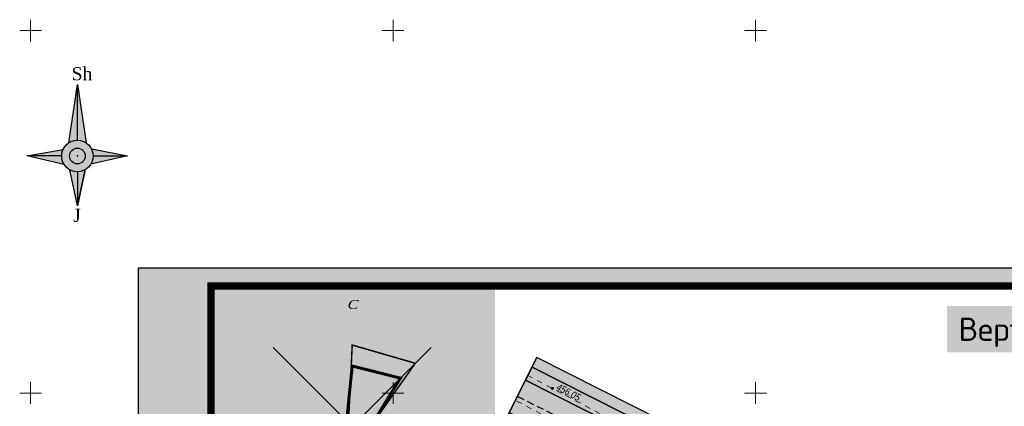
# Model space of a CAD drawing. Extents: x 339261 to 398512, y 4142390 to 4214102.
# Tile 18 of 20: x 398198 to 398334, y 4214048 to 4214102. Entities that reach past the tile are written whole.
import ezdxf
from ezdxf.enums import TextEntityAlignment as Align

# ---------------------------------------------------------------- set-up
doc = ezdxf.new("R2010")
doc.units = 0
doc.header["$LTSCALE"] = 0.5
doc.header["$MEASUREMENT"] = 0
doc.linetypes.add('Auto_Street_NotBorder_Line_m1', pattern=[3, 1.5, -1.5])
doc.linetypes.add('STRIH_1', pattern=[3, 2, -1])
doc.layers.add('.', color=7, linetype='Continuous', lineweight=15)
for name, color, linetype in [('01_Red', 7, 'Continuous'), ('A_ROZA', 7, 'Continuous'), ('Bino', 7, 'Continuous'), ('TREE', 74, 'Continuous')]:
    doc.layers.add(name, color=color, linetype=linetype)
doc.layers.add('AUTO#_ROADS_EXIST_L', color=7, linetype='Continuous', lineweight=15, true_color=0x000000)
for name, color, linetype, true_color in [('DECOR_OBJCT_#####_L', 7, 'Continuous', 0x000000), ('GEODS_POINT_GRID#_B', 7, 'Continuous', 0x000000), ('RELEF_POINT_PICKT_B', 7, 'Continuous', 0x000000), ('RELEF_POINT_PICKT_T', 7, 'Continuous', 0x000000)]:
    doc.layers.add(name, color=color, linetype=linetype, true_color=true_color)
doc.styles.add('ESKD1', font='times.ttf', dxfattribs={"width": 0.8, "oblique": 15})
doc.styles.add('Д-431 (Arial Narrow К)', font='ARIALNI.TTF', dxfattribs={"height": 1})

# ---------------------------------------------------------------- blocks, each defined once
blk = doc.blocks.new('CrossCoord_m1')
at = {"layer": 'GEODS_POINT_GRID#_B', "color": 3, "lineweight": 20, "true_color": 0x00ff00, "flags": 128}
for points in [[(0, 3), (0, -3)], [(-3, 0), (3, 0)]]:
    blk.add_lwpolyline(points, dxfattribs=at)
blk = doc.blocks.new('PointHight_m1')
at = {"layer": 'RELEF_POINT_PICKT_B', "linetype": 'Continuous', "lineweight": 15, "true_color": 0x000000}
h = blk.add_hatch(color=18, dxfattribs=at)
edge = h.paths.add_edge_path()
edge.add_arc((0, 0), 0.3, 0, 360)
at = {"layer": 'RELEF_POINT_PICKT_B', "color": 18, "linetype": 'Continuous', "lineweight": 15, "true_color": 0x000000}
blk.add_circle((0, 0), 0.3, dxfattribs=at)
blk.add_point((0, 0), dxfattribs=at)
blk = doc.blocks.new('roza vetrov')
at = {"ltscale": 0.5}
for color, points in [(0, [(567.7, 558.73), (567.7, 551.03, 0.147358), (566.5, 550.67)]), (6, [(567.7, 558.73), (567.7, 551.03, -0.147358), (568.9, 550.67)]), (72, [(569.87, 548.86, 1), (565.53, 548.86, 1)]), (2, [(565.73, 549.77), (560.74, 548.86), (565.53, 548.86, -0.108367)]), (7, [(565.53, 548.86, 0.135091), (565.84, 547.75), (560.82, 548.86)]), (40, [(568.78, 548.86, 1), (566.63, 548.86, 1)]), (2, [(569.87, 548.86, 0.135091), (569.57, 549.97), (574.59, 548.86)]), (7, [(569.87, 548.86, -0.135091), (569.57, 547.75), (574.59, 548.86)]), (0, [(567.7, 546.69, -0.127803), (566.65, 546.96), (567.7, 541.97)]), (6, [(567.7, 546.69, 0.127803), (568.76, 546.96), (567.7, 541.97)])]:
    blk.add_hatch(color=color, dxfattribs=at).paths.add_polyline_path(points)
at = {"linetype": 'Continuous', "ltscale": 5}
for points in [[(566.54, 550.69), (567.7, 558.73), (568.9, 550.67)], [(567.7, 551.03), (567.7, 558.73)], [(565.86, 547.71), (560.74, 548.86), (565.73, 549.77)], [(565.53, 548.86), (560.74, 548.86)], [(565.53, 548.86), (560.74, 548.86)], [(569.64, 549.84), (574.59, 548.86), (569.57, 547.75)], [(567.7, 541.97), (567.7, 541.97), (568.72, 546.75), (567.7, 541.97), (566.65, 546.96)], [(567.7, 541.97), (568.77, 546.97)]]:
    blk.add_lwpolyline(points, dxfattribs=at)
at = {"ltscale": 0.5}
for points in [[(567.7, 551.03), (567.7, 558.73)], [(565.53, 548.86), (560.74, 548.86)], [(565.53, 548.86), (560.74, 548.86)], [(569.87, 548.86), (574.59, 548.86)], [(567.7, 546.69), (567.7, 541.97)]]:
    blk.add_lwpolyline(points, dxfattribs=at)
at = {"color": 0, "ltscale": 0.5, "const_width": 0.12}
blk.add_lwpolyline([(566.65, 546.96, -0.391931), (565.73, 549.77, -0.459903), (568.9, 550.67, -0.129847), (569.64, 549.84, -0.256992), (569.57, 547.75, -0.405845), (566.65, 546.96, -0.053016)], format="xyb", dxfattribs=at)
at = {"linetype": 'Continuous', "ltscale": 5}
for radius in [2.17, 1.08]:
    blk.add_circle((567.7, 548.86), radius, dxfattribs=at)
at = {"ltscale": 0.5}
blk.add_point((567.7, 548.86), dxfattribs=at)
at = {"color": 0, "ltscale": 0.5, "char_height": 1.8, "width": 2.0904, "attachment_point": 1}
for s, insert in [('{\\fTimes New Roman|b0|i0|c0|p18;Sh}', (566.9, 561.11)), ('{\\fTimes New Roman|b0|i0|c0|p18;J}', (567.11, 541.58))]:
    blk.add_mtext(s, dxfattribs=dict(at, insert=insert))
blk = doc.blocks.new('wdqwqwwq')
at = {"layer": 'AUTO#_ROADS_EXIST_L', "color": 18, "linetype": 'Auto_Street_NotBorder_Line_m1', "lineweight": 15, "true_color": 0x000000}
for points, elevation in [([(398268.55, 4214052.45), (398323.86, 4214023.21), (398379.06, 4213995.22)], 456.05), ([(398377.1, 4213991.89), (398348.98, 4214006.24), (398322.01, 4214019.61), (398266.89, 4214049)], 455.47)]:
    blk.add_lwpolyline(points, dxfattribs=dict(at, elevation=elevation))
at = {"layer": 'DECOR_OBJCT_#####_L', "linetype": 'Continuous'}
blk.add_blockref('roza vetrov', (397638.76, 4213533.84), dxfattribs=at)
at = {"layer": 'GEODS_POINT_GRID#_B', "color": 3, "true_color": 0x00ff00, "xscale": 0.5, "yscale": 0.5, "zscale": 0.5}
for p in [(398200, 4214100), (398250, 4214100), (398300, 4214100), (398200, 4214050), (398250, 4214050), (398300, 4214050)]:
    blk.add_blockref('CrossCoord_m1', p, dxfattribs=at)
at = {"layer": 'RELEF_POINT_PICKT_B', "color": 18, "true_color": 0x000000, "xscale": 0.5, "yscale": 0.5, "zscale": 0.5}
blk.add_blockref('PointHight_m1', (398271.97, 4214050.64, 456.05), dxfattribs=at)
at = {"layer": 'RELEF_POINT_PICKT_T', "color": 18, "true_color": 0x000000, "style": 'Д-431 (Arial Narrow К)'}
blk.add_text('456.05', height=1, rotation=332.1383, dxfattribs=at).set_placement((398272.65, 4214050.94, 456.05), align=Align.MIDDLE_LEFT)
blk = doc.blocks.new('GC_ROZA1')
at = {"color": 0, "linetype": 'Continuous'}
blk.add_lwpolyline([(0, -25, 0, 0, 0), (0, 22.5, 1, 0, 0), (0, 25, 0, 0, 0)], format="xyseb", dxfattribs=at)
for points in [[(-17.6777, 17.6777), (17.6777, -17.6777)], [(-17.6777, -17.6777), (17.6777, 17.6777)], [(-25, 0), (25, 0)]]:
    blk.add_lwpolyline(points, dxfattribs=at)
at = {"color": 0, "oblique": 14.994305, "width": 1.2}
blk.add_attdef('S', text='', height=2, dxfattribs=at).set_placement((0, 26.3158), align=Align.CENTER)
blk = doc.blocks.new('паппку')
at = {"layer": 'A_ROZA', "color": 5, "linetype": 'Continuous', "const_width": 0.333}
blk.add_lwpolyline([(2381.48, 1233.7), (2395.62, 1229.61), (2385.6, 1215.47), (2382.31, 1214.63), (2381.48, 1208.41), (2377.32, 1211.31), (2380.3, 1215.47), (2380.65, 1216.3)], close=True, dxfattribs=at)
at = {"layer": 'A_ROZA', "color": 1, "linetype": 'Continuous', "const_width": 0.667}
blk.add_lwpolyline([(2381.48, 1229), (2392.29, 1226.28), (2385.6, 1215.47), (2382.31, 1214.63), (2381.48, 1209), (2373.16, 1207.15), (2376.77, 1215.47), (2380.23, 1216.71)], close=True, dxfattribs=at)
at = {"layer": 'A_ROZA'}
ref = blk.add_blockref('GC_ROZA1', (2381.48, 1215.47), dxfattribs=at)
ref.add_attrib('S', 'С', dxfattribs={"layer": '0', "color": 0, "height": 2, "style": 'ESKD1', "oblique": 14.9943, "width": 1.2}).set_placement((2381.48, 1241.78), align=Align.CENTER)

msp = doc.modelspace()

# ---------------------------------------------------------------- hatches: boundary and pattern name
at = {"layer": '01_Red', "linetype": 'Continuous'}
h = msp.add_hatch(color=256, dxfattribs=at)
h.dxf.hatch_style = 1
h.set_gradient(color1=(71, 71, 71), color2=(82, 82, 82), one_color=1, tint=0.32)
h.paths.add_polyline_path([(398266.02, 4214047.34), (398378.83, 4213990.31), (398381.08, 4213994.77), (398268.27, 4214051.8)])
at = {"layer": 'Bino', "lineweight": 15, "ltscale": 0.1}
h = msp.add_hatch(color=254, dxfattribs=at)
h.dxf.hatch_style = 1
h.paths.add_polyline_path([(398233.34, 4213931.64), (398271.65, 4213917.38), (398291.79, 4213909.1), (398303.24, 4213940.2), (398309.99, 4213937.71), (398310.86, 4213940.19), (398308.1, 4213941.31), (398323.52, 4213978.5), (398345.42, 4213969.25), (398358.07, 4213996.88), (398377.25, 4213987.18), (398382.66, 4213997.89), (398269.85, 4214054.92), (398264.44, 4214044.21), (398272.95, 4214039.91), (398267.49, 4214024.12), (398249.17, 4213975.89), (398241.71, 4213955.82), (398239.56, 4213948.88)])
at = {"layer": 'TREE', "lineweight": 0}
h = msp.add_hatch(dxfattribs=at)
h.set_pattern_fill('CROSS', color=256, scale=1.2, angle=12.9497)
h.set_pattern_definition([(12.949675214, (0, 0), (0.225141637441, 0.359598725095), [0.15, -0.45]), (102.949675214, (0.0899, -0.0563), (-0.359598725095, 0.225141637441), [0.15, -0.45])])
h.paths.add_polyline_path([(398268.27, 4214051.8), (398381.08, 4213994.77), (398381.99, 4213996.55), (398269.18, 4214053.59)])

# ---------------------------------------------------------------- linework, layer by layer
at = {"linetype": 'Continuous'}
msp.add_lwpolyline([(398233.34, 4213931.64), (398271.65, 4213917.38), (398291.79, 4213909.1), (398303.24, 4213940.2), (398309.99, 4213937.71), (398310.86, 4213940.19), (398308.1, 4213941.31), (398323.52, 4213978.5), (398345.42, 4213969.25), (398358.07, 4213996.88), (398377.25, 4213987.18), (398382.66, 4213997.89), (398269.85, 4214054.92), (398264.44, 4214044.21), (398272.95, 4214039.91), (398267.49, 4214024.12), (398249.17, 4213975.89), (398241.71, 4213955.82), (398239.56, 4213948.88)], close=True, dxfattribs=at)

# ---------------------------------------------------------------- next in the draw order: block references
msp.add_blockref('wdqwqwwq', (0, 0), dxfattribs=at)

# ---------------------------------------------------------------- next in the draw order: hatches: boundary and pattern name
at = {"layer": '.', "linetype": 'Continuous', "lineweight": 35, "true_color": 0xffffff}
h = msp.add_hatch(color=7, dxfattribs=at)
h.dxf.hatch_style = 1
h.paths.add_polyline_path([(398214.89, 4214067.26), (398511.89, 4214067.26), (398511.89, 4213857.26), (398214.89, 4213857.26)])
h.paths.add_polyline_path([(398224.89, 4214064.76), (398509.39, 4214064.76), (398509.39, 4213859.76), (398224.89, 4213859.76)], flags=16)
h = msp.add_hatch(color=7, dxfattribs=at)
h.dxf.hatch_style = 1
h.paths.add_polyline_path([(398224.89, 4214028.49), (398264.08, 4214028.49), (398264.08, 4214064.76), (398224.89, 4214064.76)])

# ---------------------------------------------------------------- next in the draw order: linework, layer by layer
msp.add_lwpolyline([(398214.89, 4214067.26), (398511.89, 4214067.26), (398511.89, 4213857.26), (398214.89, 4213857.26)], close=True)
at = {"const_width": 1}
msp.add_lwpolyline([(398224.89, 4214064.76), (398509.39, 4214064.76), (398509.39, 4213859.76), (398224.89, 4213859.76)], close=True, dxfattribs=at)
at = {"linetype": 'Continuous', "elevation": -51.34}
for points in [[(398264.44, 4214044.21), (398269.85, 4214054.92)], [(398269.18, 4214053.59), (398381.99, 4213996.55)]]:
    msp.add_lwpolyline(points, dxfattribs=at)
at = {"color": 1, "linetype": 'Continuous', "const_width": 0.1, "elevation": -51.34}
msp.add_lwpolyline([(398269.85, 4214054.92), (398382.66, 4213997.89)], dxfattribs=at)
at = {"linetype": 'Continuous', "elevation": -51.34}
msp.add_lwpolyline([(398268.27, 4214051.8), (398381.08, 4213994.77), (398381.99, 4213996.55), (398269.18, 4214053.59)], close=True, dxfattribs=at)
at = {"linetype": 'Continuous'}
msp.add_lwpolyline([(398266.02, 4214047.34), (398378.83, 4213990.31), (398381.08, 4213994.77), (398268.27, 4214051.8)], close=True, dxfattribs=at)
at = {"color": 7, "linetype": 'STRIH_1', "true_color": 0xffffff, "elevation": -51.34}
msp.add_lwpolyline([(398267.14, 4214049.57), (398379.95, 4213992.54)], dxfattribs=at)

# ---------------------------------------------------------------- next in the draw order: block references
at = {"xscale": 0.615625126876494, "yscale": 0.615625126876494, "zscale": 0.615625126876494}
msp.add_blockref('паппку', (396778.27, 4213297.13), dxfattribs=at)

# ---------------------------------------------------------------- next in the draw order: texts
at = {"color": 0, "insert": (398328.01, 4214058.37), "char_height": 3.2, "width": 70.2422, "attachment_point": 4, "bg_fill": 1, "box_fill_scale": 1.5, "bg_fill_color": 7, "bg_fill_true_color": 16777215, "bg_fill_transparency": 0}
msp.add_mtext('\\pi-3.9993,l3.9993;{\\fISOCPEUR|b1|i0|c204|p34;\\C256;Вертикальная планировка М 1-500}', dxfattribs=at)

doc.saveas('drawing.dxf')
